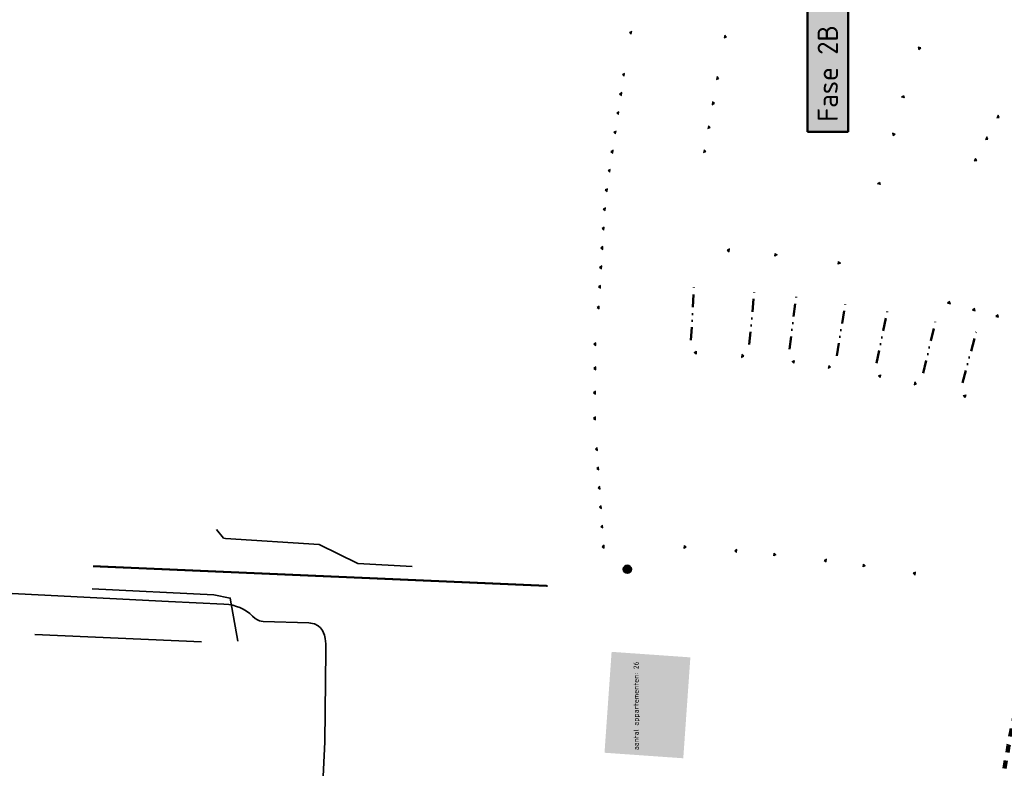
# Model space of a CAD drawing. Extents: x 168028 to 170416, y 448671 to 449636.
# Tile 18 of 32: x 168161 to 168404, y 449277 to 449462. Entities that reach past the tile are written whole.
import ezdxf
from ezdxf.lldxf.tags import DXFTag

# ---------------------------------------------------------------- set-up
doc = ezdxf.new("R2010")
doc.units = 0
for name, pattern in [('DIVIDE', [31.75, 12.7, -6.35, 0, -6.35, 0, -6.35]), ('NLCS-HIDDEN', [4, 2, -2]), ('XX-FASEGRENS', [4, 2, -2])]:
    doc.linetypes.add(name, pattern=pattern)
doc.layers.get('0').update_dxf_attribs({"lineweight": 0})
for name, color, linetype, lineweight, true_color in [('B-OI-RI-DRUK-G', 6, 'RI-PERS', 18, 0xff00ff), ('N-GV-GR-BOOM_KNELPUNT-G', 7, 'Continuous', 35, 0xff8000), ('N-RO-OG-TOPOGRAFIE_BEBOUWING_WONINGBOUW_HOOGBOUW-V', 7, 'Continuous', 18, 0xf7f7a1), ('RD_ROUTE', 6, 'RI-PERS', 35, 0xff00ff), ('X-XX-AL-FASEGRENS-G', 7, 'XX-FASEGRENS', 100, 0x0d33f2)]:
    doc.layers.add(name, color=color, linetype=linetype, lineweight=lineweight, true_color=true_color)
for name, color, linetype, lineweight in [('N-OI-KL-HUISAANSLUITING-G', 3, 'DIVIDE', 50), ('N-OI-KL-TRACE_WENSTRACE-G', 7, 'NLCS-HIDDEN', 35), ('N-RO-OG-TOPOGRAFIE_BEBOUWING_ENTREE-S', 7, 'Continuous', 25), ('N-RO-OG-TOPOGRAFIE_BEBOUWING_WONINGBOUW_HOOGBOUW-T25', 7, 'Continuous', 25), ('X-XX-AL-FASE-T50', 130, 'Continuous', 50)]:
    doc.layers.add(name, color=color, linetype=linetype, lineweight=lineweight)
doc.styles.add('NLCS-ISO-ANNOTATIEF-T25', font='NLCS-ISO.ttf', dxfattribs={"height": 2.5})
doc.styles.add('NLCS-ISO-ANNOTATIEF-T50', font='NLCS-ISO.ttf', dxfattribs={"height": 5})
doc.styles.get("Standard").update_dxf_attribs({"font": 'iso.shx'})
tags = doc.linetypes.add('RI-PERS', pattern='A,7,-2,["P",Standard,S=1.8,R=0,X=-0.5,Y=-0.9],-2,7,-2,[102,NLCS.SHX,S=1,R=180,X=0,Y=0],-2', length=22).pattern_tags.tags
tags[6] = DXFTag(74, 10)

# ---------------------------------------------------------------- blocks, each defined once
blk = doc.blocks.new('*U194')
blk.add_hatch(color=256).paths.add_polyline_path([(-0.5, -2.65), (-0.5, -3.35), (0, -3)])
blk.add_lwpolyline([(-0.5, -2.65), (-0.5, -3.35), (0, -3)], close=True)
blk = doc.blocks.new('*U192')
blk.add_hatch(color=256).paths.add_polyline_path([(-0.5, 2.65), (-0.5, 3.35), (0, 3)])
blk.add_lwpolyline([(-0.5, 2.65), (-0.5, 3.35), (0, 3)], close=True)
blk = doc.blocks.new('B-RIOLERING_AANGELEVERD GEMEENTE')
at = {"layer": 'RD_ROUTE', "flags": 128}
for points in [[(168211.679, 449333.792), (168211.171, 449333.82), (168209.382, 449335.989)], [(168211.679, 449333.792), (168234.751, 449332.266), (168244.298, 449327.592), (168257.719, 449326.873)], [(168028.462, 449324.974), (168029.591, 449326.248), (168058.009, 449325.001), (168100.872, 449323.17), (168197.56, 449318.194), (168211.236, 449317.568), (168212.485, 449317.432), (168213.478, 449317.261), (168214.322, 449316.983), (168215.177, 449316.684), (168216.031, 449316.267), (168216.854, 449315.776), (168217.62, 449315.221), (168218.338, 449314.587), (168219.006, 449313.969), (168219.503, 449313.668), (168220.056, 449313.442), (168220.474, 449313.333), (168220.947, 449313.261), (168232.237, 449312.89), (168232.643, 449312.869), (168233.583, 449312.645), (168234.501, 449312.175), (168235.142, 449311.662), (168235.623, 449311.053), (168236.093, 449309.857), (168236.285, 449309.024), (168236.435, 449307.742), (168236.434, 449305.982), (168236.15, 449283.554), (168235.031, 449259.555), (168231.962, 449240.035), (168230.296, 449222.837), (168229.67, 449215.326), (168228.367, 449201.857), (168228.408, 449189.837), (168228.336, 449185.719), (168228.49, 449185.066), (168228.864, 449184.532), (168229.278, 449184.212), (168232.589, 449181.742), (168232.87, 449181.622), (168233.19, 449181.515), (168233.513, 449181.499)], [(168178.748, 449321.337), (168208.796, 449319.875)], [(168208.796, 449319.875), (168212.792, 449319.032), (168214.664, 449308.428)], [(168205.747, 449308.199), (168164.564, 449310.039)]]:
    blk.add_lwpolyline(points, dxfattribs=at)

msp = doc.modelspace()

# ---------------------------------------------------------------- hatches: boundary and pattern name
at = {"layer": 'N-GV-GR-BOOM_KNELPUNT-G'}
h = msp.add_hatch(color=256, dxfattribs=at)
h.dxf.hatch_style = 1
edge = h.paths.add_edge_path()
edge.add_arc((168310.881, 449326.174), 1, 0, 360)
at = {"layer": 'N-RO-OG-TOPOGRAFIE_BEBOUWING_WONINGBOUW_HOOGBOUW-V'}
h = msp.add_hatch(color=256, dxfattribs=at)
h.dxf.hatch_style = 2
h.paths.add_polyline_path([(168326.451, 449304.389), (168319.319, 449304.89), (168306.999, 449305.757), (168305.246, 449280.818), (168323.529, 449279.533, 0.0034527), (168324.725, 449279.835)])
h.paths.add_polyline_path([(168324.725, 449279.835, -0.0034527), (168323.529, 449279.533), (168324.698, 449279.45)])

# ---------------------------------------------------------------- linework, layer by layer
at = {"layer": 'N-GV-GR-BOOM_KNELPUNT-G'}
msp.add_circle((168310.881, 449326.174), 1, dxfattribs=at)
at = {"layer": 'N-OI-KL-HUISAANSLUITING-G', "ltscale": 0.25, "flags": 128}
for points in [[(168326.6, 449382.8), (168327.372, 449397.035)], [(168340.967, 449381.704), (168342.358, 449395.895)], [(168350.903, 449380.578), (168352.723, 449394.72)], [(168362.587, 449378.889), (168364.905, 449392.931)], [(168372.427, 449377.111), (168375.283, 449391.015)], [(168383.977, 449374.662), (168387.209, 449388.488)], [(168393.68, 449372.239), (168397.327, 449385.962)]]:
    msp.add_lwpolyline(points, dxfattribs=at)
at = {"layer": 'N-OI-KL-TRACE_WENSTRACE-G', "const_width": 0.5, "flags": 128}
msp.add_lwpolyline([(168178.928, 449326.927), (168291.204, 449322.058)], dxfattribs=at)
at = {"layer": 'X-XX-AL-FASEGRENS-G', "flags": 128}
msp.add_lwpolyline([(168305.364, 448776.657, -0.0264161), (168313.862, 448832.674, 0.4993136), (168313.861, 448832.675, 0.0168903), (168287.5, 448829.711, 0.0020711), (168287.919, 448826.297), (168270.411, 448825.335), (168270.082, 448831.326), (168281.205, 448831.937, -0.0064762), (168280.136, 448842.795, -0.1019899), (168450.928, 448834.955, 0.0537532), (168462.076, 448920.461, 0.0112173), (168462.072, 448938.505, 0.0492565), (168452.526, 449016.978, 0.0127235), (168447.562, 449036.834, 0.0303567), (168423.45, 449106.983, -0.0612254), (168403.214, 449180.248, -0.2437818), (168496.415, 449451.414, -0.0059834), (168500.732, 449455.432, 0.0265293), (168500.305, 449456.165, -0.1387697), (168463.14, 449574.342), (168420.204, 449576.187), (168413.795, 449577.83), (168374.35, 449581.95), (168348.51, 449582.95), (168319.591, 449584.069), (168301.202, 449583.856), (168287.552, 449585.915), (168286.307, 449586.028), (168280.429, 449586.265), (168280.749, 449589.77), (168324.681, 449587.644), (168348.661, 449586.667), (168363.649, 449586.056), (168378.637, 449585.445), (168457.334, 449582.176), (168457.766, 449588.387), (168480.158, 449587.509), (168479.911, 449581.212), (168607.31, 449576.22), (168607.444, 449581.185), (168625.545, 449580.352), (168625.315, 449575.356), (168695.816, 449572.111), (168695.724, 449568.535), (168695.392, 449562.606), (168676.568, 449227.174), (168665.298, 449021.674), (168664.252, 449001.887), (168664.291, 448984.781), (168666.159, 448951.552), (168669.931, 448931.076), (168675.698, 448910.662), (168681.684, 448894.271), (168689.941, 448876.057), (168714.338, 448831.102), (168728.219, 448787.516), (168732.245, 448760.066), (168733.122, 448750.601), (168732.786, 448737.253), (168735.071, 448735.844), (168735.236, 448735.313), (168741.261, 448731.852), (168741.393, 448731.251), (168741.621, 448730.568), (168742.04, 448729.789), (168742.674, 448728.888), (168743.139, 448728.417), (168742.832, 448720.298), (168742.01, 448719.285), (168741.155, 448717.73), (168740.509, 448692.888), (168734.966, 448692.888), (168735.224, 448710.412), (168735.244, 448716.122, 0.2163546), (168733.852, 448719.389, 0.0651182), (168728.265, 448723.309), (168726.927, 448729.38), (168724.68, 448732.931), (168482.729, 448758.18), (168480.703, 448738.631), (168470.223, 448739.411), (168470.461, 448744.858), (168471.703, 448759.33), (168319.48, 448775.144), (168316.971, 448750.602), (168311.005, 448751.129), (168313.561, 448775.775)], format="xyb", close=True, dxfattribs=at)

# ---------------------------------------------------------------- block references
at = {"layer": 'B-OI-RI-DRUK-G'}
msp.add_blockref('B-RIOLERING_AANGELEVERD GEMEENTE', (0, 0), dxfattribs=at)
at = {"layer": 'N-RO-OG-TOPOGRAFIE_BEBOUWING_ENTREE-S'}
for name, p, rotation in [('*U194', (168310.758, 449455.893), 167.7150543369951), ('*U194', (168336.132, 449460.578), 344.8558710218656), ('*U194', (168385.719, 449453.699), 251.7504062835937), ('*U194', (168309.224, 449445.472), 171.544442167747), ('*U194', (168334.008, 449450.447), 349.9224961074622), ('*U194', (168308.518, 449440.724), 171.544442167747), ('*U192', (168381.961, 449442.302), 71.75040628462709), ('*U194', (168332.897, 449444.195), 349.9224961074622), ('*U194', (168307.812, 449435.976), 171.544442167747), ('*U194', (168404.095, 449440.48), 332.5434866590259), ('*U194', (168331.847, 449438.288), 349.9224961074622), ('*U194', (168307.107, 449431.228), 171.544442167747), ('*U194', (168379.435, 449432.505), 253.551130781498), ('*U194', (168401.329, 449435.156), 332.5434866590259), ('*U194', (168306.401, 449426.48), 171.544442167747), ('*U194', (168330.797, 449432.38), 349.9224961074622), ('*U194', (168398.562, 449429.832), 332.5434866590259), ('*U194', (168305.695, 449421.733), 171.544442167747), ('*U192', (168376.037, 449420.996), 73.55113078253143), ('*U194', (168304.989, 449416.984), 171.544442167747), ('*U194', (168304.745, 449412.188), 176.4747757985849), ('*U194', (168304.45, 449407.397), 176.4747757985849), ('*U194', (168304.155, 449402.606), 176.4747757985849), ('*U194', (168335.329, 449402.022), 175.7011351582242), ('*U192', (168347.546, 449400.862), 354.1208035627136), ('*U192', (168362.979, 449398.847), 350.0352919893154), ('*U194', (168303.86, 449397.815), 176.4747757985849), ('*U194', (168303.565, 449393.024), 176.4747757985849), ('*U194', (168387.574, 449393.103), 74.57869021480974), ('*U194', (168303.248, 449387.884), 176.4747757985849), ('*U194', (168393.695, 449391.414), 74.57869021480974), ('*U194', (168399.479, 449389.819), 74.57869021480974), ('*U194', (168302.597, 449378.81), 179.6285379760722), ('*U192', (168327.598, 449382.725), 175.6965572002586), ('*U194', (168339.973, 449381.816), 353.5347579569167), ('*U192', (168351.897, 449380.465), 173.5347579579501), ('*U194', (168302.558, 449372.81), 179.6285379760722), ('*U194', (168361.603, 449379.067), 349.7573916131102), ('*U192', (168373.411, 449376.933), 169.7573916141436), ('*U194', (168383.007, 449374.904), 345.9800252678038), ('*U194', (168302.519, 449366.81), 179.6285379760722), ('*U192', (168394.65, 449371.997), 165.9800252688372), ('*U194', (168302.478, 449360.46), 179.6285379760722), ('*U194', (168303.203, 449352.848), 183.9355066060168), ('*U194', (168303.532, 449348.06), 183.9355066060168), ('*U194', (168303.862, 449343.271), 183.9355066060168), ('*U194', (168304.191, 449338.482), 183.9355066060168), ('*U194', (168304.521, 449333.694), 183.9355066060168), ('*U194', (168304.862, 449328.73), 183.9355066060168), ('*U192', (168325.208, 449328.649), 355.6067545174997), ('*U194', (168337.173, 449327.73), 175.6067545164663), ('*U192', (168347.242, 449326.763), 353.4137099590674), ('*U194', (168359.163, 449325.386), 173.413709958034), ('*U192', (168369.188, 449324.034), 351.2206654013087), ('*U194', (168381.047, 449322.202), 171.2206654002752)]:
    msp.add_blockref(name, p, dxfattribs=dict(at, rotation=rotation))

# ---------------------------------------------------------------- texts
at = {"layer": 'N-RO-OG-TOPOGRAFIE_BEBOUWING_WONINGBOUW_HOOGBOUW-T25', "insert": (168312.422, 449281.432), "char_height": 1.25, "width": 19.65881, "attachment_point": 1, "rotation": 90, "style": 'NLCS-ISO-ANNOTATIEF-T25'}
msp.add_mtext('aantal appartementen: 26', dxfattribs=at)
at = {"layer": 'X-XX-AL-FASE-T50', "insert": (168357.887, 449436.792), "char_height": 5, "width": 26.16213, "attachment_point": 1, "rotation": 90, "style": 'NLCS-ISO-ANNOTATIEF-T50', "bg_fill": 17, "box_fill_scale": 1.5, "bg_fill_color": 256, "bg_fill_true_color": 16751001, "bg_fill_transparency": 0}
msp.add_mtext('Fase 2B', dxfattribs=at)

doc.saveas('drawing.dxf')
